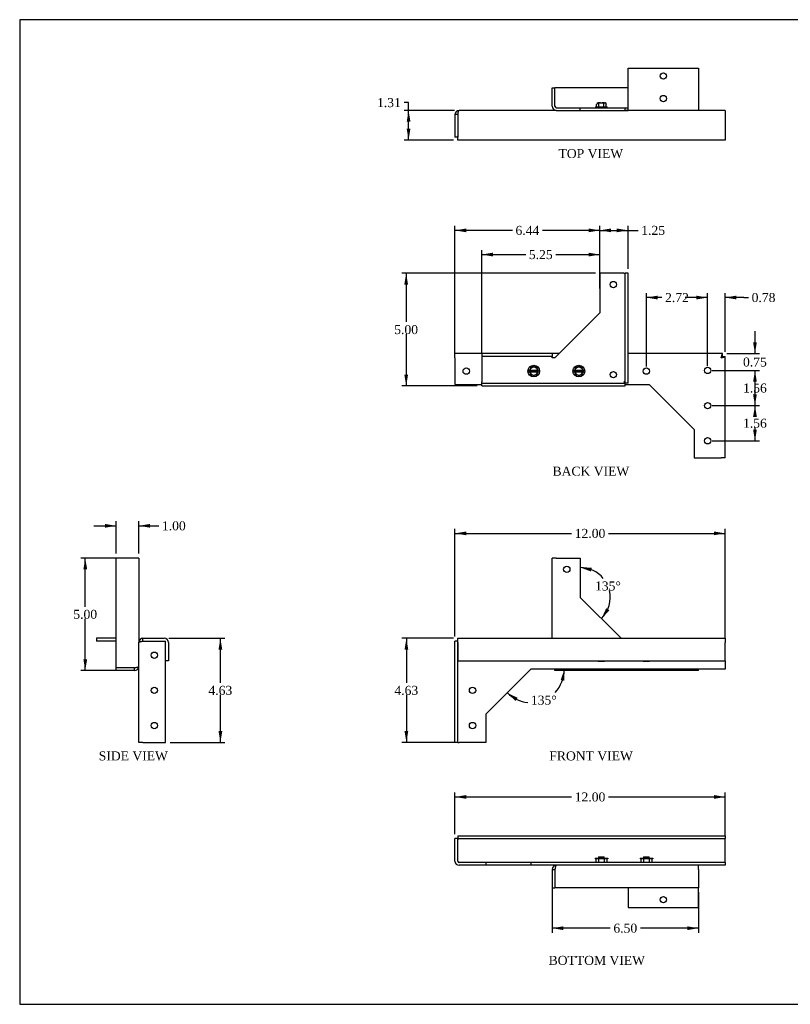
# Model space of a CAD drawing. Header units: inches. Extents: x 0.2 to 65.9, y -0.4 to 43.8.
# Tile 1 of 3: x 0.2 to 34.4, y 0.1 to 43.8. Entities that reach past the tile are written whole.
import ezdxf
from ezdxf.enums import TextEntityAlignment as Align

# ---------------------------------------------------------------- set-up
doc = ezdxf.new("R2010")
doc.units = ezdxf.units.IN
doc.header["$MEASUREMENT"] = 0
for name, color, linetype in [('COM55554-1', 7, 'Continuous'), ('COM55555-1', 7, 'Continuous'), ('Default', 7, 'Continuous'), ('NTS16535', 7, 'Continuous'), ('SCC17994', 7, 'Continuous')]:
    doc.layers.add(name, color=color, linetype=linetype)
doc.styles.add('SEACAD_Times_New_Roman', font='times.ttf')
doc.dimstyles.new('HAMMOND_(STH_-_66x44)', dxfattribs={"dimtxt": 0.4, "dimasz": 0.5, "dimexe": 0.2, "dimexo": 0.2, "dimgap": 0.1, "dimtad": 0, "dimtih": 1, "dimtoh": 1, "dimzin": 0, "dimdsep": 46, "dimtxsty": 'SEACAD_Times_New_Roman', "dimblk1": '_SE_FILLED', "dimblk2": '_SE_FILLED', "dimsah": 1, "dimcen": 0.2, "dimadec": 0, "dimazin": 0, "dimtfac": 0.8, "dimtofl": 0, "dimtmove": 0, "dimatfit": 3, "dimfxl": 1, "dimtolj": 1, "dimtzin": 0, "dimarcsym": 0})

# ---------------------------------------------------------------- blocks, each defined once
blk = doc.blocks.new('SE')
at = {"layer": 'COM55554-1', "color": 7, "linetype": 'Continuous'}
for p, q in [((23.817, 16.358), (23.817, 19.923)), ((24.002, 19.923), (23.817, 19.923)), ((24.002, 19.923), (25.067, 19.923)), ((25.067, 19.923), (25.067, 18.173)), ((25.067, 18.173), (26.882, 16.358)), ((23.943, 14.923), (23.943, 14.983)), ((30.317, 14.923), (23.943, 14.923)), ((30.317, 14.923), (30.317, 14.983))]:
    blk.add_line(p, q, dxfattribs=at)
blk.add_circle((24.467, 19.423), 0.141, dxfattribs=at)
blk.add_open_spline([(23.974, 14.983), (23.974, 14.981), (23.973, 14.979), (23.967, 14.96), (23.962, 14.947), (23.953, 14.928), (23.948, 14.923), (23.943, 14.923)], degree=3, knots=[0.4741459, 0.4741459, 0.4741459, 0.4741459, 0.5, 0.5, 0.75, 0.75, 1, 1, 1, 1], dxfattribs=at)
at = {"layer": 'COM55555-1', "color": 7, "linetype": 'Continuous'}
for p, q in [((19.627, 16.233), (19.502, 16.233)), ((19.502, 11.733), (19.502, 16.233)), ((19.627, 11.733), (19.627, 16.233)), ((19.628, 16.358), (31.502, 16.358)), ((19.628, 16.173), (19.628, 16.358)), ((31.502, 16.358), (31.502, 16.173)), ((19.628, 16.173), (19.628, 15.358)), ((31.502, 15.358), (31.502, 16.173)), ((19.628, 15.358), (31.502, 15.358)), ((31.502, 15.358), (31.502, 14.983)), ((22.877, 14.983), (20.877, 12.983)), ((31.502, 14.983), (22.877, 14.983)), ((20.877, 12.983), (20.877, 11.733)), ((19.627, 11.733), (19.502, 11.733)), ((19.627, 11.733), (19.687, 11.733)), ((20.877, 11.733), (19.687, 11.733))]:
    blk.add_line(p, q, dxfattribs=at)
for centre in [(20.282, 14.046), (20.282, 12.483)]:
    blk.add_circle(centre, 0.141, dxfattribs=at)
at = {"layer": 'NTS16535', "color": 7, "linetype": 'Continuous'}
for p, q in [((25.849, 15.358), (25.862, 15.335)), ((25.862, 15.335), (26.143, 15.335)), ((26.143, 15.335), (26.156, 15.358)), ((27.849, 15.358), (27.862, 15.335)), ((27.862, 15.335), (28.143, 15.335)), ((28.143, 15.335), (28.156, 15.358))]:
    blk.add_line(p, q, dxfattribs=at)
blk = doc.blocks.new('SE2')
at = {"layer": 'COM55554-1', "color": 7, "linetype": 'Continuous'}
for p, q in [((4.459, 15.048), (4.459, 19.923)), ((5.274, 19.923), (4.459, 19.923)), ((5.459, 19.923), (5.274, 19.923)), ((5.459, 19.923), (5.459, 16.173)), ((4.459, 16.358), (3.584, 16.358)), ((3.584, 16.358), (3.584, 16.233)), ((4.459, 16.233), (3.584, 16.233)), ((4.459, 14.923), (4.459, 15.048)), ((5.274, 15.048), (4.459, 15.048)), ((5.274, 15.048), (4.459, 15.048)), ((5.274, 14.923), (4.459, 14.923)), ((5.274, 14.923), (5.274, 15.048))]:
    blk.add_line(p, q, dxfattribs=at)
for radius, end in [(0.185, 0), (0.06, 293.2567)]:
    blk.add_arc((5.274, 15.108), radius, 270, end, dxfattribs=at)
blk.add_open_spline([(5.274, 15.048), (5.298, 15.053), (5.322, 15.058), (5.367, 15.068), (5.388, 15.073), (5.422, 15.083), (5.436, 15.088), (5.454, 15.098), (5.459, 15.103), (5.459, 15.108)], degree=3, knots=[0, 0, 0, 0, 0.25, 0.25, 0.5, 0.5, 0.75, 0.75, 1, 1, 1, 1], dxfattribs=at)
at = {"layer": 'COM55555-1', "color": 7, "linetype": 'Continuous'}
for p, q in [((5.644, 16.358), (6.587, 16.358)), ((5.644, 16.233), (5.644, 16.358)), ((5.644, 16.233), (6.647, 16.233)), ((5.644, 16.233), (6.587, 16.233)), ((6.647, 11.733), (6.647, 16.233)), ((5.459, 11.733), (5.459, 16.173)), ((6.772, 16.173), (6.772, 15.358)), ((6.772, 15.358), (6.647, 15.358)), ((5.644, 11.733), (5.459, 11.733)), ((5.644, 11.733), (6.647, 11.733))]:
    blk.add_line(p, q, dxfattribs=at)
for centre in [(6.145, 15.608), (6.145, 14.046), (6.145, 12.483)]:
    blk.add_circle(centre, 0.141, dxfattribs=at)
for centre, radius, start, end in [((5.644, 16.173), 0.185, 90, 180), ((5.644, 16.173), 0.06, 90, 113.2567), ((6.587, 16.173), 0.185, 0, 90), ((6.587, 16.173), 0.06, 86.5087, 90)]:
    blk.add_arc(centre, radius, start, end, dxfattribs=at)
blk.add_open_spline([(5.459, 16.173), (5.459, 16.178), (5.464, 16.183), (5.482, 16.193), (5.496, 16.198), (5.53, 16.208), (5.551, 16.213), (5.596, 16.223), (5.62, 16.228), (5.644, 16.233)], degree=3, knots=[0, 0, 0, 0, 0.25, 0.25, 0.5, 0.5, 0.75, 0.75, 1, 1, 1, 1], dxfattribs=at)
blk = doc.blocks.new('SE3')
at = {"layer": 'COM55554-1', "color": 7, "linetype": 'Continuous'}
for p, q in [((27.192, 39.99), (27.192, 41.68)), ((27.192, 41.68), (30.317, 41.68)), ((30.317, 41.68), (30.317, 39.99)), ((23.817, 40.805), (23.942, 40.805)), ((23.817, 39.99), (23.817, 40.805)), ((23.942, 39.99), (23.942, 40.805)), ((23.943, 39.99), (23.943, 40.805)), ((27.192, 40.805), (23.943, 40.805)), ((24.002, 39.93), (25.067, 39.93)), ((24.002, 39.805), (25.067, 39.805)), ((25.067, 39.93), (27.067, 39.93)), ((25.067, 39.805), (25.067, 39.93)), ((25.067, 39.805), (27.067, 39.805)), ((27.067, 39.93), (27.192, 39.93)), ((27.067, 39.805), (27.067, 39.93)), ((27.067, 39.805), (27.192, 39.805)), ((27.192, 39.805), (27.192, 39.99)), ((30.317, 39.805), (27.192, 39.805)), ((30.317, 39.99), (30.317, 39.805))]:
    blk.add_line(p, q, dxfattribs=at)
for centre in [(28.755, 41.335), (28.755, 40.335)]:
    blk.add_circle(centre, 0.141, dxfattribs=at)
for radius in [0.185, 0.06]:
    blk.add_arc((24.002, 39.99), radius, 180, 270, dxfattribs=at)
blk.add_open_spline([(24.002, 39.93), (23.997, 39.93), (23.992, 39.932), (23.982, 39.938), (23.977, 39.942), (23.967, 39.954), (23.962, 39.96), (23.953, 39.975), (23.948, 39.983), (23.943, 39.99)], degree=3, knots=[0, 0, 0, 0, 0.25, 0.25, 0.5, 0.5, 0.75, 0.75, 1, 1, 1, 1], dxfattribs=at)
blk.add_open_spline([(23.947, 39.967), (23.946, 39.975), (23.944, 39.983), (23.943, 39.99)], degree=3, dxfattribs=at)
at = {"layer": 'COM55555-1', "color": 7, "linetype": 'Continuous'}
for p, q in [((24.002, 39.805), (19.687, 39.805)), ((31.502, 39.805), (27.067, 39.805)), ((31.502, 39.805), (31.502, 39.62)), ((19.627, 39.62), (19.502, 39.62)), ((19.502, 39.62), (19.502, 38.618)), ((19.627, 39.62), (19.627, 38.618)), ((19.628, 39.62), (19.628, 38.678)), ((31.502, 39.62), (31.502, 38.678)), ((19.627, 38.618), (19.502, 38.618)), ((19.628, 38.493), (19.628, 38.678)), ((31.502, 38.493), (19.628, 38.493)), ((31.502, 38.678), (31.502, 38.493))]:
    blk.add_line(p, q, dxfattribs=at)
for radius, start in [(0.185, 90), (0.06, 156.7433)]:
    blk.add_arc((19.687, 39.62), radius, start, 180, dxfattribs=at)
blk.add_open_spline([(19.628, 39.62), (19.633, 39.645), (19.638, 39.669), (19.647, 39.714), (19.652, 39.734), (19.662, 39.768), (19.667, 39.782), (19.677, 39.801), (19.682, 39.805), (19.687, 39.805)], degree=3, knots=[0, 0, 0, 0, 0.25, 0.25, 0.5, 0.5, 0.75, 0.75, 1, 1, 1, 1], dxfattribs=at)
at = {"layer": 'SCC17994', "color": 7, "linetype": 'Continuous'}
for p, q in [((25.742, 39.974), (26.262, 39.974)), ((25.742, 39.974), (25.742, 39.93)), ((25.811, 40.101), (25.787, 40.076)), ((25.787, 39.974), (25.787, 40.076)), ((25.811, 40.15), (25.811, 40.101)), ((25.817, 40.151), (25.822, 40.151)), ((25.822, 40.151), (25.86, 40.151)), ((25.86, 40.151), (25.965, 40.151)), ((25.895, 39.974), (25.895, 40.126)), ((25.965, 40.151), (26.04, 40.151)), ((26.04, 40.151), (26.145, 40.151)), ((26.11, 39.974), (26.11, 40.126)), ((26.145, 40.151), (26.183, 40.151)), ((26.183, 40.151), (26.188, 40.151)), ((26.194, 40.15), (26.194, 40.101)), ((26.194, 40.101), (26.217, 40.076)), ((26.217, 39.974), (26.217, 40.076)), ((26.262, 39.93), (26.262, 39.974))]:
    blk.add_line(p, q, dxfattribs=at)
for centre, radius, start, end in [((25.821, 40.076), 0.0753, 89.1196, 98.0764), ((26.184, 40.076), 0.0754, 81.9296, 90.8745)]:
    blk.add_arc(centre, radius, start, end, dxfattribs=at)
for points, knots in [([(25.817, 40.151), (25.816, 40.151), (25.815, 40.151), (25.813, 40.151), (25.812, 40.15), (25.811, 40.15)], [0, 0, 0, 0, 0.5, 0.5, 1, 1, 1, 1]), ([(25.895, 40.126), (25.895, 40.129), (25.894, 40.133), (25.892, 40.138), (25.891, 40.14), (25.886, 40.145), (25.883, 40.147), (25.873, 40.151), (25.867, 40.151), (25.86, 40.151)], [0, 0, 0, 0, 0.125, 0.125, 0.25, 0.25, 0.5, 0.5, 1, 1, 1, 1]), ([(25.965, 40.151), (25.958, 40.151), (25.951, 40.151), (25.938, 40.15), (25.931, 40.149), (25.918, 40.147), (25.912, 40.145), (25.903, 40.14), (25.901, 40.138), (25.896, 40.133), (25.895, 40.129), (25.895, 40.126)], [0, 0, 0, 0, 0.25, 0.25, 0.5, 0.5, 0.75, 0.75, 0.875, 0.875, 1, 1, 1, 1]), ([(26.11, 40.126), (26.11, 40.129), (26.108, 40.133), (26.104, 40.138), (26.102, 40.14), (26.096, 40.143), (26.093, 40.144), (26.086, 40.147), (26.083, 40.147), (26.073, 40.149), (26.067, 40.15), (26.054, 40.151), (26.047, 40.151), (26.04, 40.151)], [0, 0, 0, 0, 0.125, 0.125, 0.25, 0.25, 0.375, 0.375, 0.5, 0.5, 0.75, 0.75, 1, 1, 1, 1]), ([(26.145, 40.151), (26.141, 40.151), (26.138, 40.151), (26.131, 40.15), (26.128, 40.149), (26.122, 40.147), (26.118, 40.145), (26.114, 40.14), (26.113, 40.138), (26.111, 40.133), (26.11, 40.129), (26.11, 40.126)], [0, 0, 0, 0, 0.25, 0.25, 0.5, 0.5, 0.75, 0.75, 0.875, 0.875, 1, 1, 1, 1]), ([(26.188, 40.151), (26.189, 40.151), (26.19, 40.151), (26.192, 40.151), (26.193, 40.15), (26.194, 40.15)], [0, 0, 0, 0, 0.5, 0.5, 1, 1, 1, 1])]:
    blk.add_open_spline(points, degree=3, knots=knots, dxfattribs=at)
blk = doc.blocks.new('SE4')
at = {"layer": 'COM55554-1', "color": 7, "linetype": 'Continuous'}
for p, q in [((30.317, 6.089), (30.317, 6.274)), ((23.817, 6.089), (23.817, 5.274)), ((23.817, 6.089), (23.942, 6.089)), ((23.942, 6.089), (23.942, 5.274)), ((23.943, 6.089), (23.943, 5.274)), ((30.317, 6.089), (30.317, 5.274)), ((23.817, 5.274), (23.942, 5.274)), ((30.317, 5.274), (23.943, 5.274)), ((27.192, 5.274), (27.192, 4.399)), ((30.317, 4.399), (30.317, 5.274)), ((27.192, 4.399), (30.317, 4.399))]:
    blk.add_line(p, q, dxfattribs=at)
blk.add_circle((28.755, 4.744), 0.141, dxfattribs=at)
for radius, start in [(0.185, 90), (0.06, 156.7433)]:
    blk.add_arc((24.002, 6.089), radius, start, 180, dxfattribs=at)
blk.add_open_spline([(24.002, 6.274), (23.997, 6.274), (23.992, 6.269), (23.982, 6.251), (23.977, 6.237), (23.967, 6.203), (23.962, 6.182), (23.953, 6.138), (23.948, 6.113), (23.943, 6.089)], degree=3, knots=[0, 0, 0, 0, 0.25, 0.25, 0.5, 0.5, 0.75, 0.75, 1, 1, 1, 1], dxfattribs=at)
at = {"layer": 'COM55555-1', "color": 7, "linetype": 'Continuous'}
for p, q in [((19.627, 7.462), (19.502, 7.462)), ((19.502, 6.459), (19.502, 7.462)), ((19.627, 6.459), (19.627, 7.462)), ((19.628, 7.587), (31.502, 7.587)), ((19.628, 7.587), (19.628, 7.462)), ((19.628, 7.462), (31.502, 7.462)), ((19.628, 7.462), (19.628, 7.402)), ((31.502, 7.587), (31.502, 7.462)), ((31.502, 7.402), (31.502, 7.462)), ((19.628, 6.459), (19.628, 7.402)), ((31.502, 6.459), (31.502, 7.402)), ((20.877, 6.399), (19.687, 6.399)), ((20.877, 6.274), (19.687, 6.274)), ((22.877, 6.399), (20.877, 6.399)), ((20.877, 6.399), (20.877, 6.274)), ((22.877, 6.274), (20.877, 6.274)), ((31.502, 6.399), (22.877, 6.399)), ((22.877, 6.399), (22.877, 6.274)), ((31.502, 6.274), (22.877, 6.274)), ((31.502, 6.399), (31.502, 6.459)), ((31.502, 6.399), (31.502, 6.274))]:
    blk.add_line(p, q, dxfattribs=at)
for radius in [0.185, 0.06]:
    blk.add_arc((19.687, 6.459), radius, 180, 270, dxfattribs=at)
blk.add_open_spline([(19.628, 6.459), (19.629, 6.451), (19.631, 6.443), (19.632, 6.435)], degree=3, dxfattribs=at)
blk.add_open_spline([(19.628, 6.459), (19.633, 6.451), (19.638, 6.443), (19.647, 6.429), (19.652, 6.422), (19.662, 6.411), (19.667, 6.407), (19.677, 6.401), (19.682, 6.399), (19.687, 6.399)], degree=3, knots=[0, 0, 0, 0, 0.25, 0.25, 0.5, 0.5, 0.75, 0.75, 1, 1, 1, 1], dxfattribs=at)
at = {"layer": 'NTS16535', "color": 7, "linetype": 'Continuous'}
for p, q in [((25.722, 6.584), (25.862, 6.584)), ((25.722, 6.584), (25.722, 6.554)), ((25.862, 6.584), (26.143, 6.584)), ((25.862, 6.584), (25.862, 6.554)), ((26.143, 6.584), (26.283, 6.584)), ((26.143, 6.554), (26.143, 6.584)), ((26.283, 6.584), (26.283, 6.554)), ((27.722, 6.584), (27.862, 6.584)), ((27.722, 6.584), (27.722, 6.554)), ((27.862, 6.584), (28.143, 6.584)), ((27.862, 6.584), (27.862, 6.554)), ((28.143, 6.584), (28.283, 6.584)), ((28.143, 6.554), (28.143, 6.584)), ((28.283, 6.584), (28.283, 6.554)), ((25.862, 6.554), (25.722, 6.554)), ((25.756, 6.554), (25.756, 6.399)), ((26.143, 6.554), (25.862, 6.554)), ((25.879, 6.554), (25.879, 6.399)), ((26.125, 6.554), (26.125, 6.399)), ((26.283, 6.554), (26.143, 6.554)), ((26.248, 6.554), (26.248, 6.399)), ((27.862, 6.554), (27.722, 6.554)), ((27.756, 6.554), (27.756, 6.399)), ((28.143, 6.554), (27.862, 6.554)), ((27.879, 6.554), (27.879, 6.399)), ((28.125, 6.554), (28.125, 6.399)), ((28.283, 6.554), (28.143, 6.554)), ((28.248, 6.554), (28.248, 6.399))]:
    blk.add_line(p, q, dxfattribs=at)
at = {"layer": 'SCC17994', "color": 7, "linetype": 'Continuous'}
for p, q in [((25.879, 6.649), (26.125, 6.649)), ((25.879, 6.649), (25.879, 6.584)), ((26.125, 6.584), (26.125, 6.649)), ((27.879, 6.649), (28.125, 6.649)), ((27.879, 6.649), (27.879, 6.584)), ((28.125, 6.584), (28.125, 6.649))]:
    blk.add_line(p, q, dxfattribs=at)
blk = doc.blocks.new('SE6')
at = {"layer": 'COM55554-1', "color": 7, "linetype": 'Continuous'}
for p, q in [((25.937, 32.572), (25.937, 30.822)), ((27.002, 32.572), (25.937, 32.572)), ((27.002, 32.572), (27.062, 32.572)), ((27.187, 32.572), (27.062, 32.572)), ((27.062, 27.697), (27.062, 32.572)), ((27.187, 27.697), (27.187, 32.572)), ((25.937, 30.822), (23.937, 28.822)), ((23.812, 29.007), (20.687, 29.007)), ((20.687, 29.007), (20.687, 28.882)), ((23.812, 28.882), (20.687, 28.882)), ((20.687, 28.882), (20.687, 28.822)), ((23.812, 29.007), (23.812, 28.882)), ((23.812, 28.822), (23.812, 28.882)), ((20.687, 28.822), (20.687, 27.757)), ((23.937, 28.822), (23.812, 28.822)), ((20.687, 27.697), (20.687, 27.757)), ((20.687, 27.572), (20.687, 27.697)), ((20.687, 27.697), (27.062, 27.697)), ((20.687, 27.572), (27.062, 27.572)), ((27.062, 27.572), (27.062, 27.697)), ((27.187, 27.697), (27.062, 27.697))]:
    blk.add_line(p, q, dxfattribs=at)
for centre in [(26.537, 32.072), (26.537, 28.072)]:
    blk.add_circle(centre, 0.141, dxfattribs=at)
for points in [[(27.002, 27.757), (27.007, 27.749), (27.012, 27.741), (27.022, 27.727), (27.027, 27.72), (27.037, 27.709), (27.042, 27.704), (27.052, 27.698), (27.057, 27.697), (27.062, 27.697)], [(27.062, 27.697), (27.062, 27.702), (27.061, 27.707), (27.055, 27.717), (27.05, 27.722), (27.039, 27.732), (27.033, 27.737), (27.018, 27.747), (27.01, 27.752), (27.002, 27.757)]]:
    blk.add_open_spline(points, degree=3, knots=[0, 0, 0, 0, 0.25, 0.25, 0.5, 0.5, 0.75, 0.75, 1, 1, 1, 1], dxfattribs=at)
at = {"layer": 'COM55555-1', "color": 7, "linetype": 'Continuous'}
for p, q in [((19.502, 28.822), (19.502, 29.007)), ((20.687, 29.007), (19.502, 29.007)), ((24.122, 29.007), (23.812, 29.007)), ((31.377, 29.007), (27.187, 29.007)), ((31.377, 28.882), (31.377, 29.007)), ((31.377, 28.882), (31.502, 28.882)), ((31.502, 24.382), (31.502, 28.882)), ((19.502, 28.822), (19.502, 27.632)), ((19.502, 27.632), (20.687, 27.632)), ((27.062, 27.632), (28.127, 27.632)), ((28.127, 27.632), (30.127, 25.632)), ((30.127, 25.632), (30.127, 24.382)), ((30.127, 24.382), (31.317, 24.382)), ((31.502, 24.382), (31.317, 24.382))]:
    blk.add_line(p, q, dxfattribs=at)
for centre in [(20.002, 28.227), (28.002, 28.227), (30.722, 28.257), (30.722, 26.694), (30.722, 25.132)]:
    blk.add_circle(centre, 0.141, dxfattribs=at)
for points in [[(31.377, 29.007), (31.372, 29.007), (31.367, 29.002), (31.357, 28.984), (31.352, 28.97), (31.342, 28.936), (31.337, 28.915), (31.327, 28.87), (31.322, 28.846), (31.317, 28.822)], [(31.317, 28.822), (31.342, 28.827), (31.366, 28.832), (31.411, 28.842), (31.431, 28.847), (31.465, 28.857), (31.479, 28.862), (31.498, 28.872), (31.502, 28.877), (31.502, 28.882)], [(31.317, 28.822), (31.325, 28.827), (31.333, 28.832), (31.348, 28.842), (31.354, 28.847), (31.365, 28.857), (31.37, 28.862), (31.376, 28.872), (31.377, 28.877), (31.377, 28.882)], [(31.377, 28.882), (31.372, 28.882), (31.367, 28.88), (31.357, 28.874), (31.352, 28.87), (31.342, 28.859), (31.337, 28.852), (31.327, 28.838), (31.322, 28.83), (31.317, 28.822)]]:
    blk.add_open_spline(points, degree=3, knots=[0, 0, 0, 0, 0.25, 0.25, 0.5, 0.5, 0.75, 0.75, 1, 1, 1, 1], dxfattribs=at)
at = {"layer": 'SCC17994', "color": 7, "linetype": 'Continuous'}
for p, q in [((22.787, 28.227), (22.811, 28.267)), ((22.811, 28.187), (22.787, 28.227)), ((22.787, 28.227), (23.217, 28.227)), ((22.811, 28.267), (22.822, 28.287)), ((22.811, 28.267), (22.817, 28.267)), ((22.822, 28.167), (22.811, 28.187)), ((22.817, 28.187), (22.811, 28.187)), ((22.817, 28.267), (22.832, 28.267)), ((22.817, 28.187), (22.832, 28.187)), ((22.86, 28.353), (22.822, 28.287)), ((22.822, 28.167), (22.86, 28.101)), ((22.832, 28.267), (23.173, 28.267)), ((23.173, 28.187), (22.832, 28.187)), ((22.86, 28.353), (22.895, 28.413)), ((22.895, 28.041), (22.86, 28.101)), ((22.895, 28.413), (22.965, 28.413)), ((22.965, 28.041), (22.895, 28.041)), ((23.04, 28.413), (22.965, 28.413)), ((22.965, 28.041), (23.04, 28.041)), ((23.04, 28.413), (23.11, 28.413)), ((23.11, 28.041), (23.04, 28.041)), ((23.11, 28.413), (23.145, 28.353)), ((23.145, 28.101), (23.11, 28.041)), ((23.183, 28.287), (23.145, 28.353)), ((23.145, 28.101), (23.183, 28.167)), ((23.188, 28.267), (23.173, 28.267)), ((23.188, 28.187), (23.173, 28.187)), ((23.183, 28.287), (23.194, 28.267)), ((23.194, 28.187), (23.183, 28.167)), ((23.194, 28.267), (23.188, 28.267)), ((23.188, 28.187), (23.194, 28.187)), ((23.217, 28.227), (23.194, 28.267)), ((23.194, 28.187), (23.217, 28.227)), ((24.811, 28.267), (24.787, 28.227)), ((25.217, 28.227), (24.787, 28.227)), ((24.787, 28.227), (24.811, 28.187)), ((24.811, 28.267), (24.822, 28.287)), ((24.817, 28.267), (24.811, 28.267)), ((24.822, 28.167), (24.811, 28.187)), ((24.811, 28.187), (24.817, 28.187)), ((24.817, 28.267), (24.832, 28.267)), ((24.817, 28.187), (24.832, 28.187)), ((24.86, 28.353), (24.822, 28.287)), ((24.822, 28.167), (24.86, 28.101)), ((24.832, 28.267), (25.173, 28.267)), ((25.173, 28.187), (24.832, 28.187)), ((24.86, 28.353), (24.895, 28.413)), ((24.895, 28.041), (24.86, 28.101)), ((24.895, 28.413), (24.965, 28.413)), ((24.965, 28.041), (24.895, 28.041)), ((25.04, 28.413), (24.965, 28.413)), ((24.965, 28.041), (25.04, 28.041)), ((25.04, 28.413), (25.11, 28.413)), ((25.11, 28.041), (25.04, 28.041)), ((25.11, 28.413), (25.145, 28.353)), ((25.145, 28.101), (25.11, 28.041)), ((25.183, 28.287), (25.145, 28.353)), ((25.145, 28.101), (25.183, 28.167)), ((25.188, 28.267), (25.173, 28.267)), ((25.188, 28.187), (25.173, 28.187)), ((25.183, 28.287), (25.194, 28.267)), ((25.194, 28.187), (25.183, 28.167)), ((25.188, 28.267), (25.194, 28.267)), ((25.194, 28.187), (25.188, 28.187)), ((25.194, 28.267), (25.217, 28.227)), ((25.217, 28.227), (25.194, 28.187))]:
    blk.add_line(p, q, dxfattribs=at)
for centre in [(23.002, 28.227), (25.002, 28.227)]:
    blk.add_circle(centre, 0.26, dxfattribs=at)
for centre, start, end in [((23.002, 28.227), 13.213, 166.787), ((23.002, 28.227), 193.213, 346.787), ((25.002, 28.227), 13.213, 166.787), ((25.002, 28.227), 193.213, 346.787)]:
    blk.add_arc(centre, 0.175, start, end, dxfattribs=at)
blk = doc.blocks.new('DMBLK8513')
at = {"layer": 'Default', "linetype": 'Continuous', "transparency": 16777216}
for points in [[(20.002, 21.103), (19.502, 21.019), (20.002, 20.936)], [(31.002, 21.103), (31.002, 20.936), (31.502, 21.019)]]:
    blk.add_hatch(color=7, dxfattribs=at).paths.add_polyline_path(points)
at = {"layer": 'Default', "color": 7, "linetype": 'Continuous', "transparency": 16777216}
for p, q in [((19.502, 16.433), (19.502, 21.219)), ((19.502, 21.019), (24.68, 21.019)), ((26.325, 21.019), (31.502, 21.019)), ((31.502, 16.373), (31.502, 21.219))]:
    blk.add_line(p, q, dxfattribs=at)
at = {"layer": 'Default', "color": 7, "linetype": 'Continuous', "transparency": 16777216, "style": 'SEACAD_Times_New_Roman'}
blk.add_text('12.00', height=0.4, dxfattribs=at).set_placement((24.82, 21.219), align=Align.TOP_LEFT)
blk = doc.blocks.new('_SE_FILLED')
at = {"color": 0}
blk.add_line((0, 0), (-1, 0), dxfattribs=at)
blk.add_solid([(0, 0), (-1, -0.1665), (-1, 0.1665), (0, 0)], dxfattribs=at)
blk = doc.blocks.new('DMBLK8514')
at = {"layer": 'Default', "linetype": 'Continuous', "transparency": 16777216}
for points in [[(17.259, 15.858), (17.426, 15.858), (17.343, 16.358)], [(17.259, 12.233), (17.343, 11.733), (17.426, 12.233)]]:
    blk.add_hatch(color=7, dxfattribs=at).paths.add_polyline_path(points)
at = {"layer": 'Default', "color": 7, "linetype": 'Continuous', "transparency": 16777216}
for p, q in [((19.428, 16.358), (17.143, 16.358)), ((17.343, 16.358), (17.343, 14.386)), ((17.343, 13.846), (17.343, 11.733)), ((19.487, 11.733), (17.143, 11.733))]:
    blk.add_line(p, q, dxfattribs=at)
at = {"layer": 'Default', "color": 7, "linetype": 'Continuous', "transparency": 16777216, "style": 'SEACAD_Times_New_Roman'}
blk.add_text('4.63', height=0.4, dxfattribs=at).set_placement((16.812, 14.246), align=Align.TOP_LEFT)
blk = doc.blocks.new('DMBLK8515')
at = {"layer": 'Default', "linetype": 'Continuous', "transparency": 16777216}
for points in [[(20.002, 9.394), (19.502, 9.31), (20.002, 9.227)], [(31.002, 9.394), (31.002, 9.227), (31.502, 9.31)]]:
    blk.add_hatch(color=7, dxfattribs=at).paths.add_polyline_path(points)
at = {"layer": 'Default', "color": 7, "linetype": 'Continuous', "transparency": 16777216}
for p, q in [((19.502, 7.662), (19.502, 9.51)), ((19.502, 9.31), (24.68, 9.31)), ((26.325, 9.31), (31.502, 9.31)), ((31.502, 7.602), (31.502, 9.51))]:
    blk.add_line(p, q, dxfattribs=at)
at = {"layer": 'Default', "color": 7, "linetype": 'Continuous', "transparency": 16777216, "style": 'SEACAD_Times_New_Roman'}
blk.add_text('12.00', height=0.4, dxfattribs=at).set_placement((24.82, 9.51), align=Align.TOP_LEFT)
blk = doc.blocks.new('DMBLK8516')
at = {"layer": 'Default', "linetype": 'Continuous', "transparency": 16777216}
for points in [[(32.908, 29.507), (32.741, 29.507), (32.825, 29.007)], [(32.908, 27.757), (32.825, 28.257), (32.741, 27.757)]]:
    blk.add_hatch(color=7, dxfattribs=at).paths.add_polyline_path(points)
at = {"layer": 'Default', "color": 7, "linetype": 'Continuous', "transparency": 16777216}
for p, q in [((32.825, 30.007), (32.825, 29.007)), ((31.577, 29.007), (33.025, 29.007)), ((30.922, 28.257), (33.025, 28.257)), ((32.825, 28.257), (32.825, 27.257))]:
    blk.add_line(p, q, dxfattribs=at)
at = {"layer": 'Default', "color": 7, "linetype": 'Continuous', "transparency": 16777216, "style": 'SEACAD_Times_New_Roman'}
blk.add_text('0.75', height=0.4, dxfattribs=at).set_placement((32.294, 28.832), align=Align.TOP_LEFT)
blk = doc.blocks.new('DMBLK8517')
at = {"layer": 'Default', "linetype": 'Continuous', "transparency": 16777216}
for points in [[(32.908, 27.757), (32.825, 28.257), (32.741, 27.757)], [(32.908, 27.194), (32.741, 27.194), (32.825, 26.694)]]:
    blk.add_hatch(color=7, dxfattribs=at).paths.add_polyline_path(points)
at = {"layer": 'Default', "color": 7, "linetype": 'Continuous', "transparency": 16777216}
for p, q in [((30.922, 28.257), (33.025, 28.257)), ((32.825, 28.257), (32.825, 27.816)), ((32.825, 27.276), (32.825, 26.694)), ((30.922, 26.694), (33.025, 26.694))]:
    blk.add_line(p, q, dxfattribs=at)
at = {"layer": 'Default', "color": 7, "linetype": 'Continuous', "transparency": 16777216, "style": 'SEACAD_Times_New_Roman'}
blk.add_text('1.56', height=0.4, dxfattribs=at).set_placement((32.294, 27.676), align=Align.TOP_LEFT)
blk = doc.blocks.new('DMBLK8518')
at = {"layer": 'Default', "linetype": 'Continuous', "transparency": 16777216}
for points in [[(32.908, 26.194), (32.825, 26.694), (32.741, 26.194)], [(32.908, 25.632), (32.741, 25.632), (32.825, 25.132)]]:
    blk.add_hatch(color=7, dxfattribs=at).paths.add_polyline_path(points)
at = {"layer": 'Default', "color": 7, "linetype": 'Continuous', "transparency": 16777216}
for p, q in [((30.922, 26.694), (33.025, 26.694)), ((32.825, 26.694), (32.825, 26.253)), ((32.825, 25.713), (32.825, 25.132)), ((30.922, 25.132), (33.025, 25.132))]:
    blk.add_line(p, q, dxfattribs=at)
at = {"layer": 'Default', "color": 7, "linetype": 'Continuous', "transparency": 16777216, "style": 'SEACAD_Times_New_Roman'}
blk.add_text('1.56', height=0.4, dxfattribs=at).set_placement((32.294, 26.113), align=Align.TOP_LEFT)
blk = doc.blocks.new('DMBLK8519')
at = {"layer": 'Default', "linetype": 'Continuous', "transparency": 16777216}
for points in [[(30.222, 31.579), (30.222, 31.412), (30.722, 31.496)], [(32.002, 31.579), (31.502, 31.496), (32.002, 31.412)]]:
    blk.add_hatch(color=7, dxfattribs=at).paths.add_polyline_path(points)
at = {"layer": 'Default', "color": 7, "linetype": 'Continuous', "transparency": 16777216}
for p, q in [((30.722, 31.496), (29.722, 31.496)), ((30.722, 28.457), (30.722, 31.696)), ((31.502, 29.082), (31.502, 31.696)), ((32.337, 31.496), (31.502, 31.496)), ((32.337, 31.496), (32.537, 31.496))]:
    blk.add_line(p, q, dxfattribs=at)
at = {"layer": 'Default', "color": 7, "linetype": 'Continuous', "transparency": 16777216, "style": 'SEACAD_Times_New_Roman'}
blk.add_text('0.78', height=0.4, dxfattribs=at).set_placement((32.677, 31.696), align=Align.TOP_LEFT)
blk = doc.blocks.new('DMBLK8520')
at = {"layer": 'Default', "linetype": 'Continuous', "transparency": 16777216}
for points in [[(28.502, 31.579), (28.002, 31.496), (28.502, 31.412)], [(30.222, 31.579), (30.222, 31.412), (30.722, 31.496)]]:
    blk.add_hatch(color=7, dxfattribs=at).paths.add_polyline_path(points)
at = {"layer": 'Default', "color": 7, "linetype": 'Continuous', "transparency": 16777216}
for p, q in [((28.002, 28.427), (28.002, 31.696)), ((28.692, 31.496), (28.002, 31.496)), ((30.722, 31.496), (30.033, 31.496)), ((30.722, 28.457), (30.722, 31.696))]:
    blk.add_line(p, q, dxfattribs=at)
at = {"layer": 'Default', "color": 7, "linetype": 'Continuous', "transparency": 16777216, "style": 'SEACAD_Times_New_Roman'}
blk.add_text('2.72', height=0.4, dxfattribs=at).set_placement((28.832, 31.696), align=Align.TOP_LEFT)
blk = doc.blocks.new('DMBLK8521')
at = {"layer": 'Default', "linetype": 'Continuous', "transparency": 16777216}
for points in [[(2.997, 19.423), (3.164, 19.423), (3.08, 19.923)], [(2.997, 15.423), (3.08, 14.923), (3.164, 15.423)]]:
    blk.add_hatch(color=7, dxfattribs=at).paths.add_polyline_path(points)
at = {"layer": 'Default', "color": 7, "linetype": 'Continuous', "transparency": 16777216}
for p, q in [((4.667, 19.923), (2.88, 19.923)), ((3.08, 17.763), (3.08, 19.923)), ((3.08, 14.923), (3.08, 17.223)), ((4.667, 14.923), (2.88, 14.923))]:
    blk.add_line(p, q, dxfattribs=at)
at = {"layer": 'Default', "color": 7, "linetype": 'Continuous', "transparency": 16777216, "style": 'SEACAD_Times_New_Roman'}
blk.add_text('5.00', height=0.4, dxfattribs=at).set_placement((2.55, 17.623), align=Align.TOP_LEFT)
blk = doc.blocks.new('DMBLK8522')
at = {"layer": 'Default', "linetype": 'Continuous', "transparency": 16777216}
for points in [[(3.959, 21.438), (3.959, 21.271), (4.459, 21.355)], [(5.959, 21.438), (5.459, 21.355), (5.959, 21.271)]]:
    blk.add_hatch(color=7, dxfattribs=at).paths.add_polyline_path(points)
at = {"layer": 'Default', "color": 7, "linetype": 'Continuous', "transparency": 16777216}
for p, q in [((4.459, 20.123), (4.459, 21.555)), ((5.459, 20.123), (5.459, 21.555)), ((3.459, 21.355), (4.459, 21.355)), ((5.459, 21.355), (6.146, 21.355)), ((6.146, 21.355), (6.346, 21.355))]:
    blk.add_line(p, q, dxfattribs=at)
at = {"layer": 'Default', "color": 7, "linetype": 'Continuous', "transparency": 16777216, "style": 'SEACAD_Times_New_Roman'}
blk.add_text('1.00', height=0.4, dxfattribs=at).set_placement((6.486, 21.555), align=Align.TOP_LEFT)
blk = doc.blocks.new('DMBLK8527')
at = {"layer": 'Default', "linetype": 'Continuous', "transparency": 16777216}
for points in [[(17.25, 32.072), (17.417, 32.072), (17.334, 32.572)], [(17.25, 28.072), (17.334, 27.572), (17.417, 28.072)]]:
    blk.add_hatch(color=7, dxfattribs=at).paths.add_polyline_path(points)
at = {"layer": 'Default', "color": 7, "linetype": 'Continuous', "transparency": 16777216}
for p, q in [((25.737, 32.572), (17.134, 32.572)), ((17.334, 32.572), (17.334, 30.412)), ((17.334, 29.872), (17.334, 27.572)), ((20.487, 27.572), (17.134, 27.572))]:
    blk.add_line(p, q, dxfattribs=at)
at = {"layer": 'Default', "color": 7, "linetype": 'Continuous', "transparency": 16777216, "style": 'SEACAD_Times_New_Roman'}
blk.add_text('5.00', height=0.4, dxfattribs=at).set_placement((16.803, 30.272), align=Align.TOP_LEFT)
blk = doc.blocks.new('DMBLK8528')
at = {"layer": 'Default', "linetype": 'Continuous', "transparency": 16777216}
for points in [[(26.437, 34.563), (25.937, 34.48), (26.437, 34.396)], [(26.687, 34.563), (26.687, 34.396), (27.187, 34.48)]]:
    blk.add_hatch(color=7, dxfattribs=at).paths.add_polyline_path(points)
at = {"layer": 'Default', "color": 7, "linetype": 'Continuous', "transparency": 16777216}
for p, q in [((25.937, 32.772), (25.937, 34.68)), ((27.187, 32.772), (27.187, 34.68)), ((25.937, 34.48), (27.434, 34.48)), ((27.434, 34.48), (27.634, 34.48))]:
    blk.add_line(p, q, dxfattribs=at)
at = {"layer": 'Default', "color": 7, "linetype": 'Continuous', "transparency": 16777216, "style": 'SEACAD_Times_New_Roman'}
blk.add_text('1.25', height=0.4, dxfattribs=at).set_placement((27.774, 34.68), align=Align.TOP_LEFT)
blk = doc.blocks.new('DMBLK8529')
at = {"layer": 'Default', "linetype": 'Continuous', "transparency": 16777216}
for points in [[(20.002, 34.563), (19.502, 34.48), (20.002, 34.396)], [(25.437, 34.563), (25.437, 34.396), (25.937, 34.48)]]:
    blk.add_hatch(color=7, dxfattribs=at).paths.add_polyline_path(points)
at = {"layer": 'Default', "color": 7, "linetype": 'Continuous', "transparency": 16777216}
for p, q in [((19.502, 29.022), (19.502, 34.68)), ((25.937, 32.772), (25.937, 34.68)), ((22.049, 34.48), (19.502, 34.48)), ((25.937, 34.48), (23.391, 34.48))]:
    blk.add_line(p, q, dxfattribs=at)
at = {"layer": 'Default', "color": 7, "linetype": 'Continuous', "transparency": 16777216, "style": 'SEACAD_Times_New_Roman'}
blk.add_text('6.44', height=0.4, dxfattribs=at).set_placement((22.189, 34.68), align=Align.TOP_LEFT)
blk = doc.blocks.new('DMBLK8530')
at = {"layer": 'Default', "linetype": 'Continuous', "transparency": 16777216}
for points in [[(21.187, 33.488), (20.687, 33.404), (21.187, 33.321)], [(25.437, 33.488), (25.437, 33.321), (25.937, 33.404)]]:
    blk.add_hatch(color=7, dxfattribs=at).paths.add_polyline_path(points)
at = {"layer": 'Default', "color": 7, "linetype": 'Continuous', "transparency": 16777216}
for p, q in [((20.687, 29.022), (20.687, 33.604)), ((20.687, 33.404), (22.642, 33.404)), ((23.983, 33.404), (25.937, 33.404)), ((25.937, 31.897), (25.937, 33.604))]:
    blk.add_line(p, q, dxfattribs=at)
at = {"layer": 'Default', "color": 7, "linetype": 'Continuous', "transparency": 16777216, "style": 'SEACAD_Times_New_Roman'}
blk.add_text('5.25', height=0.4, dxfattribs=at).set_placement((22.782, 33.604), align=Align.TOP_LEFT)
blk = doc.blocks.new('DMBLK8532')
at = {"layer": 'Default', "linetype": 'Continuous', "transparency": 16777216}
for points in [[(9.166, 15.858), (9.083, 16.358), (8.999, 15.858)], [(9.166, 12.233), (8.999, 12.233), (9.083, 11.733)]]:
    blk.add_hatch(color=7, dxfattribs=at).paths.add_polyline_path(points)
at = {"layer": 'Default', "color": 7, "linetype": 'Continuous', "transparency": 16777216}
for p, q in [((6.787, 16.358), (9.283, 16.358)), ((9.083, 14.386), (9.083, 16.358)), ((9.083, 11.733), (9.083, 13.846)), ((6.847, 11.733), (9.283, 11.733))]:
    blk.add_line(p, q, dxfattribs=at)
at = {"layer": 'Default', "color": 7, "linetype": 'Continuous', "transparency": 16777216, "style": 'SEACAD_Times_New_Roman'}
blk.add_text('4.63', height=0.4, dxfattribs=at).set_placement((8.552, 14.246), align=Align.TOP_LEFT)
blk = doc.blocks.new('DMBLK8533')
at = {"layer": 'Default', "linetype": 'Continuous', "transparency": 16777216}
for points in [[(17.356, 39.305), (17.523, 39.305), (17.44, 39.805)], [(17.356, 38.993), (17.44, 38.493), (17.523, 38.993)]]:
    blk.add_hatch(color=7, dxfattribs=at).paths.add_polyline_path(points)
at = {"layer": 'Default', "color": 7, "linetype": 'Continuous', "transparency": 16777216}
for p, q in [((17.44, 40.155), (17.24, 40.155)), ((19.487, 39.805), (17.24, 39.805)), ((17.44, 38.493), (17.44, 40.155)), ((19.428, 38.493), (17.24, 38.493))]:
    blk.add_line(p, q, dxfattribs=at)
at = {"layer": 'Default', "color": 7, "linetype": 'Continuous', "transparency": 16777216, "style": 'SEACAD_Times_New_Roman'}
blk.add_text('1.31', height=0.4, dxfattribs=at).set_placement((16.038, 40.355), align=Align.TOP_LEFT)
blk = doc.blocks.new('DMBLK8534')
at = {"layer": 'Default', "linetype": 'Continuous', "transparency": 16777216}
for points in [[(24.317, 3.397), (24.317, 3.564), (23.817, 3.481)], [(29.817, 3.397), (30.317, 3.481), (29.817, 3.564)]]:
    blk.add_hatch(color=7, dxfattribs=at).paths.add_polyline_path(points)
at = {"layer": 'Default', "color": 7, "linetype": 'Continuous', "transparency": 16777216}
for p, q in [((23.817, 5.482), (23.817, 3.281)), ((30.317, 5.074), (30.317, 3.281)), ((26.397, 3.481), (23.817, 3.481)), ((30.317, 3.481), (27.738, 3.481))]:
    blk.add_line(p, q, dxfattribs=at)
at = {"layer": 'Default', "color": 7, "linetype": 'Continuous', "transparency": 16777216, "style": 'SEACAD_Times_New_Roman'}
blk.add_text('6.50', height=0.4, dxfattribs=at).set_placement((26.537, 3.681), align=Align.TOP_LEFT)
blk = doc.blocks.new('DMBLK8535')
at = {"layer": 'Default', "linetype": 'Continuous', "transparency": 16777216}
for points in [[(24.36, 14.476), (24.362, 14.983), (24.196, 14.504)], [(22.284, 13.712), (21.828, 13.934), (22.187, 13.576)]]:
    blk.add_hatch(color=7, dxfattribs=at).paths.add_polyline_path(points)
at = {"layer": 'Default', "color": 7, "linetype": 'Continuous', "transparency": 16777216}
for start, end in [(315.9867, 0), (225, 264.3779)]:
    blk.add_arc((22.877, 14.983), 1.484, start, end, dxfattribs=at)
at = {"layer": 'Default', "color": 7, "linetype": 'Continuous', "transparency": 16777216, "style": 'SEACAD_Times_New_Roman'}
blk.add_text('135°', height=0.4, dxfattribs=at).set_placement((22.872, 13.812), align=Align.TOP_LEFT)
blk = doc.blocks.new('DMBLK8536')
at = {"layer": 'Default', "linetype": 'Continuous', "transparency": 16777216}
for points in [[(25.574, 19.49), (25.067, 19.502), (25.543, 19.326)], [(26.219, 17.694), (26.007, 17.234), (26.357, 17.601)]]:
    blk.add_hatch(color=7, dxfattribs=at).paths.add_polyline_path(points)
at = {"layer": 'Default', "color": 7, "linetype": 'Continuous', "transparency": 16777216}
for start, end in [(39.6895, 90), (315, 13.4224)]:
    blk.add_arc((25.067, 18.173), 1.328, start, end, dxfattribs=at)
at = {"layer": 'Default', "color": 7, "linetype": 'Continuous', "transparency": 16777216, "style": 'SEACAD_Times_New_Roman'}
blk.add_text('135°', height=0.4, dxfattribs=at).set_placement((25.721, 18.882), align=Align.TOP_LEFT)
blk = doc.blocks.new('BORDER')
at = {"layer": 'Default', "color": 7, "linetype": 'Continuous'}
for p, q in [((0, 27.86), (-41.86, 27.86)), ((-41.86, 27.86), (-41.86, 0)), ((-41.86, 0), (0, 0))]:
    blk.add_line(p, q, dxfattribs=at)

msp = doc.modelspace()

# ---------------------------------------------------------------- block references
at = {"layer": 'Default', "color": 7, "xscale": 1.57, "yscale": 1.57, "zscale": 1.57}
msp.add_blockref('BORDER', (65.889, 0.099), dxfattribs=at)
at = {"layer": 'Default'}
for name in ['SE3', 'SE6', 'SE2', 'SE', 'SE4']:
    msp.add_blockref(name, (0, 0), dxfattribs=at)

# ---------------------------------------------------------------- texts
at = {"layer": 'Default', "color": 7, "linetype": 'Continuous', "style": 'SEACAD_Times_New_Roman'}
for s, p in [('TOP VIEW', (24.1, 38.093)), ('BACK VIEW', (23.834, 23.982)), ('SIDE VIEW', (3.68, 11.333)), ('FRONT VIEW', (23.692, 11.333)), ('BOTTOM VIEW', (23.661, 2.251))]:
    msp.add_text(s, height=0.4, dxfattribs=at).set_placement(p, align=Align.TOP_LEFT)

# ---------------------------------------------------------------- dimensions: what is measured, and where the dimension line sits
at = {"layer": 'Default', "color": 7, "linetype": 'Continuous'}
for base, p1, p2, angle, picture, middle, dimtype in [((17.44, 39.805), (19.628, 38.493), (19.687, 39.805), 90, 'DMBLK8533', (17.24, 40.155), 160), ((25.937, 34.48), (25.937, 32.572), (27.187, 32.572), 0, 'DMBLK8528', (27.634, 34.48), 161), ((4.459, 21.355), (4.459, 19.923), (5.459, 19.923), 0, 'DMBLK8522', (6.346, 21.355), 161)]:
    dim = msp.add_linear_dim(base=base, p1=p1, p2=p2, angle=angle, text='\\A1;<>', dimstyle='HAMMOND_(STH_-_66x44)', override={"dimtmove": 1}, dxfattribs=at)
    dim.commit()
    dim.dimension.update_dxf_attribs({"geometry": picture, "text_midpoint": middle, "dimtype": dimtype})
for base, p1, p2, picture, middle in [((19.502419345, 34.479784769), (25.937419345, 32.571916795), (19.502419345, 28.821916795), 'DMBLK8529', (22.71991926, 34.479784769)), ((25.937, 33.404), (20.687, 28.822), (25.937, 31.697), 'DMBLK8530', (23.312, 33.404)), ((28.002, 31.496), (30.722, 28.257), (28.002, 28.227), 'DMBLK8520', (29.362, 31.496)), ((31.502, 9.31), (19.502, 6.459), (31.502, 7.402), 'DMBLK8515', (25.502, 9.31)), ((23.817, 3.481), (30.317, 6.089), (23.817, 5.682), 'DMBLK8534', (27.067, 3.481))]:
    dim = msp.add_linear_dim(base=base, p1=p1, p2=p2, text='\\A1;<>', dimstyle='HAMMOND_(STH_-_66x44)', dxfattribs=at)
    dim.commit()
    dim.dimension.update_dxf_attribs({"geometry": picture, "text_midpoint": middle, "dimtype": 160})
for base, p1, p2, angle, picture, middle, dimtype in [((17.334, 27.572), (25.937, 32.572), (27.062, 27.572), 90, 'DMBLK8527', (17.334, 30.072), 160), ((32.825, 28.257), (31.377, 29.007), (30.722, 28.257), 90, 'DMBLK8516', (32.825, 28.632), 160), ((32.825, 28.257), (30.722, 28.257), (30.722, 26.694), 270, 'DMBLK8517', (32.825, 27.476), 161), ((32.825, 26.694), (30.722, 26.694), (30.722, 25.132), 270, 'DMBLK8518', (32.825, 25.913), 161), ((19.502, 21.019), (19.502, 16.233), (31.502, 16.173), 359.7141, 'DMBLK8513', (25.502, 21.019), 161), ((3.08, 14.923), (4.867, 14.923), (4.867, 19.923), 90, 'DMBLK8521', (3.08, 17.423), 161), ((9.08279096, 16.358249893), (6.64652561, 11.733249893), (6.58652561, 16.358249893), 90, 'DMBLK8532', (9.08279096, 14.045749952), 160), ((17.342646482, 11.733249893), (19.6275307, 16.358249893), (19.687419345, 11.733249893), 90, 'DMBLK8514', (17.342646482, 14.045749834), 160)]:
    dim = msp.add_linear_dim(base=base, p1=p1, p2=p2, angle=angle, text='\\A1;<>', dimstyle='HAMMOND_(STH_-_66x44)', dxfattribs=at)
    dim.commit()
    dim.dimension.update_dxf_attribs({"geometry": picture, "text_midpoint": middle, "dimtype": dimtype})
dim = msp.add_linear_dim(base=(30.722, 31.496), p1=(31.502, 28.882), p2=(30.722, 28.257), text='\\A1;<>', dimstyle='HAMMOND_(STH_-_66x44)', override={"dimtmove": 1}, dxfattribs=at)
dim.commit()
dim.dimension.update_dxf_attribs({"geometry": 'DMBLK8519', "text_midpoint": (32.537, 31.496), "dimtype": 160})
for base, line1, line2, picture, middle in [((26.295, 18.682), ((25.067, 18.173), (27.067, 16.173)), ((25.067, 18.173), (25.067, 19.923)), 'DMBLK8536', (26.295, 18.682)), ((23.445, 13.612), ((22.877, 14.983), (31.502, 14.983)), ((22.877, 14.983), (20.877, 12.983)), 'DMBLK8535', (23.445, 13.612))]:
    dim = msp.add_angular_dim_2l(base=base, line1=line1, line2=line2, text='\\A1;<>', dimstyle='HAMMOND_(STH_-_66x44)', dxfattribs=at)
    dim.commit()
    dim.dimension.update_dxf_attribs({"geometry": picture, "text_midpoint": middle, "dimtype": 162})

doc.saveas('drawing.dxf')
